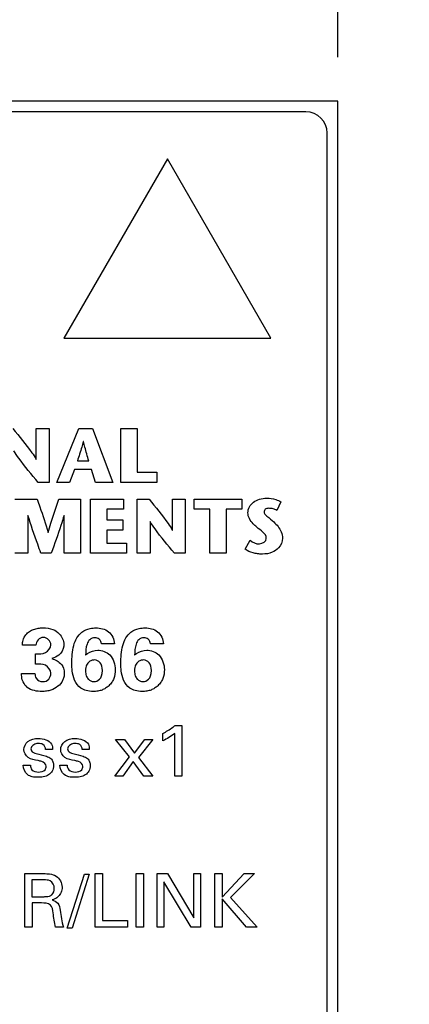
# Model space of a CAD drawing. Header units: inches. Extents: x 0 to 22, y 0 to 17.
# Tile 14 of 26: x 4.378 to 4.931, y 10.172 to 11.568. Entities that reach past the tile are written whole.
import ezdxf

# ---------------------------------------------------------------- set-up
doc = ezdxf.new("R2010")
doc.units = ezdxf.units.IN
doc.header["$LTSCALE"] = 1.21
doc.header["$MEASUREMENT"] = 0
doc.layers.get('0').update_dxf_attribs({"linetype": 'CONTINUOUS'})
doc.layers.add('DATUMCURVES', color=7, linetype='CONTINUOUS')
doc.layers.add('DIMENSIONS', color=7, linetype='CONTINUOUS')
doc.styles.get("Standard").update_dxf_attribs({"font": 'txt', "width": 0.8})
doc.dimstyles.new('DIMSTYLE_1', dxfattribs={"dimtxt": 0.125, "dimasz": 0.18, "dimexe": 0.18, "dimexo": 0.0625, "dimgap": 0.09, "dimtad": 0, "dimtih": 1, "dimtoh": 1, "dimlfac": 0.666667, "dimzin": 4, "dimdsep": 46, "dimtxsty": 'STANDARD', "dimblk": '_FILLED', "dimblk1": '_FILLED', "dimblk2": '_FILLED', "dimcen": 0.09, "dimadec": 0, "dimazin": 0, "dimtp": 0.01, "dimtm": 0.01, "dimtfac": 1, "dimtofl": 0, "dimtmove": 0, "dimatfit": 3, "dimldrblk": '_FILLED', "dimfxl": 1, "dimtolj": 1, "dimtzin": 4, "dimarcsym": 0})

# ---------------------------------------------------------------- blocks, each defined once
blk = doc.blocks.new('*D5')
at = {"layer": 'DIMENSIONS', "color": 2, "linetype": 'CONTINUOUS'}
blk.add_line((4.8294, 11.5145), (4.8294, 12.3992), dxfattribs=at)
at = {"layer": 'DIMENSIONS', "color": 2, "linetype": 'CONTINUOUS', "insert": (4.7669, 12.4617), "char_height": 0.125, "width": 1.025, "attachment_point": 1, "rotation": 90, "line_spacing_factor": 0.9}
blk.add_mtext('.49{\\Ftxt.shx;\\W1.000000;\\H0.125000; }[12.5]', dxfattribs=at)
blk = doc.blocks.new('_FILLED')
at = {"color": 0, "linetype": 'BYBLOCK'}
blk.add_solid([(0, 0), (-1, 0.1736), (-1, -0.1736)], dxfattribs=at)
blk = doc.blocks.new('*D8')
at = {"layer": 'DIMENSIONS', "color": 2, "linetype": 'CONTINUOUS'}
for p, q in [((4.3652, 9.0754), (4.3652, 12.3992)), ((4.2286, 8.9109), (4.3652, 9.0754)), ((4.2286, 7.8359), (4.2286, 8.9109))]:
    blk.add_line(p, q, dxfattribs=at)
at = {"layer": 'DIMENSIONS', "color": 2, "linetype": 'CONTINUOUS', "insert": (4.3027, 12.4617), "char_height": 0.125, "width": 0.925, "attachment_point": 1, "rotation": 90, "line_spacing_factor": 0.9}
blk.add_mtext('.09{\\Ftxt.shx;\\W1.000000;\\H0.125000; }[2.4]', dxfattribs=at)

msp = doc.modelspace()

# ---------------------------------------------------------------- linework, layer by layer
at = {"color": 7, "linetype": 'CONTINUOUS'}
for p, q in [((4.8294, 11.452), (3.6474, 11.452)), ((4.8294, 3.7451), (4.8294, 11.452)), ((4.7844, 11.437), (4.2901, 11.437)), ((4.8144, 5.302), (4.8144, 11.407))]:
    msp.add_line(p, q, dxfattribs=at)
msp.add_arc((4.7844, 11.407), 0.03, 0, 90, dxfattribs=at)
at = {"layer": 'DATUMCURVES', "color": 40, "linetype": 'CONTINUOUS'}
for p, q in [((4.5879, 11.3702), (4.4412, 11.116)), ((4.7347, 11.116), (4.5879, 11.3702)), ((4.4412, 11.116), (4.7347, 11.116)), ((4.402, 10.9444), (4.402, 10.9883)), ((4.402, 10.9883), (4.4201, 10.9883)), ((4.4201, 10.9883), (4.4201, 10.9117)), ((4.431, 10.9117), (4.4622, 10.9883)), ((4.4622, 10.9883), (4.4815, 10.9883)), ((4.4815, 10.9883), (4.5106, 10.9117)), ((4.5218, 10.9117), (4.5218, 10.9883)), ((4.5218, 10.9883), (4.545, 10.9883)), ((4.545, 10.9883), (4.545, 10.926)), ((4.4689, 10.9695), (4.4687, 10.9695)), ((4.4017, 10.9444), (4.402, 10.9444)), ((4.4603, 10.9421), (4.4764, 10.9421)), ((4.4564, 10.93), (4.4491, 10.9117)), ((4.4801, 10.93), (4.4564, 10.93)), ((4.4861, 10.9117), (4.4801, 10.93)), ((4.545, 10.926), (4.573, 10.926)), ((4.573, 10.926), (4.573, 10.9117)), ((4.4201, 10.9117), (4.4047, 10.9117)), ((4.4491, 10.9117), (4.431, 10.9117)), ((4.5106, 10.9117), (4.4861, 10.9117)), ((4.573, 10.9117), (4.5218, 10.9117)), ((4.3718, 10.888), (4.4031, 10.888)), ((4.434, 10.888), (4.4647, 10.888)), ((4.4647, 10.888), (4.4647, 10.8114)), ((4.479, 10.8114), (4.479, 10.888)), ((4.479, 10.888), (4.5255, 10.888)), ((4.5255, 10.888), (4.5255, 10.8737)), ((4.5452, 10.8114), (4.5452, 10.888)), ((4.5452, 10.888), (4.5619, 10.888)), ((4.5951, 10.8441), (4.5951, 10.888)), ((4.5951, 10.888), (4.6133, 10.888)), ((4.6133, 10.888), (4.6133, 10.8114)), ((4.6261, 10.8737), (4.6261, 10.888)), ((4.6261, 10.888), (4.6934, 10.888)), ((4.6934, 10.888), (4.6934, 10.8737)), ((4.5021, 10.8737), (4.5021, 10.8586)), ((4.5255, 10.8737), (4.5021, 10.8737)), ((4.6482, 10.8737), (4.6261, 10.8737)), ((4.6482, 10.8114), (4.6482, 10.8737)), ((4.6713, 10.8737), (4.6713, 10.8114)), ((4.6934, 10.8737), (4.6713, 10.8737)), ((4.7489, 10.8842), (4.743, 10.8721)), ((4.39, 10.865), (4.39, 10.8114)), ((4.3902, 10.865), (4.39, 10.865)), ((4.4416, 10.865), (4.4414, 10.865)), ((4.4416, 10.8114), (4.4416, 10.865)), ((4.5021, 10.8586), (4.5249, 10.8586)), ((4.5249, 10.8586), (4.5249, 10.8442)), ((4.5021, 10.8442), (4.5021, 10.8258)), ((4.5249, 10.8442), (4.5021, 10.8442)), ((4.5633, 10.8563), (4.5633, 10.8114)), ((4.5635, 10.8563), (4.5633, 10.8563)), ((4.5949, 10.8441), (4.5951, 10.8441)), ((4.4187, 10.8409), (4.4189, 10.8409)), ((4.5021, 10.8258), (4.5301, 10.8258)), ((4.5301, 10.8258), (4.5301, 10.8114)), ((4.6984, 10.8171), (4.7054, 10.8298)), ((4.39, 10.8114), (4.3718, 10.8114)), ((4.4232, 10.8114), (4.4086, 10.8114)), ((4.4647, 10.8114), (4.4416, 10.8114)), ((4.5301, 10.8114), (4.479, 10.8114)), ((4.5633, 10.8114), (4.5452, 10.8114)), ((4.6133, 10.8114), (4.5979, 10.8114)), ((4.6713, 10.8114), (4.6482, 10.8114)), ((4.4014, 10.6811), (4.3823, 10.6811)), ((4.5127, 10.6828), (4.4943, 10.6828)), ((4.5822, 10.6828), (4.5638, 10.6828)), ((4.4011, 10.654), (4.4011, 10.6686)), ((4.3811, 10.6409), (4.4001, 10.6409)), ((4.599, 10.5673), (4.6083, 10.5673)), ((4.6083, 10.5673), (4.6083, 10.4952)), ((4.5815, 10.5455), (4.5815, 10.5559)), ((4.5983, 10.4952), (4.5983, 10.5559)), ((4.5341, 10.5226), (4.5145, 10.5475)), ((4.5145, 10.5475), (4.5273, 10.5475)), ((4.5273, 10.5475), (4.5413, 10.5278)), ((4.5413, 10.5278), (4.5559, 10.5475)), ((4.5675, 10.5475), (4.547, 10.522)), ((4.5559, 10.5475), (4.5675, 10.5475)), ((4.4251, 10.533), (4.4151, 10.533)), ((4.4772, 10.533), (4.4672, 10.533)), ((4.3834, 10.5107), (4.3938, 10.5107)), ((4.4355, 10.5107), (4.4459, 10.5107)), ((4.5133, 10.4952), (4.5341, 10.5226)), ((4.5396, 10.5161), (4.5248, 10.4952)), ((4.5545, 10.4952), (4.5396, 10.5161)), ((4.547, 10.522), (4.5675, 10.4952)), ((4.5248, 10.4952), (4.5133, 10.4952)), ((4.5675, 10.4952), (4.5545, 10.4952)), ((4.6083, 10.4952), (4.5983, 10.4952)), ((4.3857, 10.2814), (4.3857, 10.3572)), ((4.3857, 10.3572), (4.4128, 10.3572)), ((4.4458, 10.2797), (4.4704, 10.3562)), ((4.4772, 10.3562), (4.4528, 10.2797)), ((4.4704, 10.3562), (4.4772, 10.3562)), ((4.4857, 10.2814), (4.4857, 10.3572)), ((4.4857, 10.3572), (4.4961, 10.3572)), ((4.4961, 10.3572), (4.4961, 10.2908)), ((4.5436, 10.2814), (4.5436, 10.3572)), ((4.5436, 10.3572), (4.5541, 10.3572)), ((4.5541, 10.3572), (4.5541, 10.2814)), ((4.5735, 10.2814), (4.5735, 10.3572)), ((4.5735, 10.3572), (4.5881, 10.3572)), ((4.5881, 10.3572), (4.6253, 10.2945)), ((4.6253, 10.2945), (4.6253, 10.3572)), ((4.6253, 10.3572), (4.635, 10.3572)), ((4.635, 10.3572), (4.635, 10.2814)), ((4.655, 10.2814), (4.655, 10.3572)), ((4.655, 10.3572), (4.6654, 10.3572)), ((4.6654, 10.324), (4.6969, 10.3572)), ((4.6654, 10.3572), (4.6654, 10.324)), ((4.7113, 10.3572), (4.6774, 10.3233)), ((4.6969, 10.3572), (4.7113, 10.3572)), ((4.3959, 10.3483), (4.3959, 10.3245)), ((4.4125, 10.3483), (4.3959, 10.3483)), ((4.583, 10.3457), (4.583, 10.2814)), ((4.6215, 10.2814), (4.583, 10.3457)), ((4.3959, 10.3245), (4.4125, 10.3245)), ((4.3962, 10.3156), (4.3962, 10.2814)), ((4.4094, 10.3156), (4.3962, 10.3156)), ((4.6654, 10.3216), (4.6654, 10.2814)), ((4.7003, 10.2814), (4.6654, 10.3216)), ((4.6774, 10.3233), (4.715, 10.2814)), ((4.4961, 10.2908), (4.5314, 10.2908)), ((4.5314, 10.2908), (4.5314, 10.2814)), ((4.3962, 10.2814), (4.3857, 10.2814)), ((4.4406, 10.2814), (4.4294, 10.2814)), ((4.4528, 10.2797), (4.4458, 10.2797)), ((4.5314, 10.2814), (4.4857, 10.2814)), ((4.5541, 10.2814), (4.5436, 10.2814)), ((4.583, 10.2814), (4.5735, 10.2814)), ((4.635, 10.2814), (4.6215, 10.2814)), ((4.6654, 10.2814), (4.655, 10.2814)), ((4.715, 10.2814), (4.7003, 10.2814))]:
    msp.add_line(p, q, dxfattribs=at)
for points, knots in [([(4.3688, 10.9883), (4.378, 10.9769), (4.3897, 10.9629), (4.4, 10.9477), (4.4017, 10.9444)], [0, 0, 0, 0, 0.798938, 1, 1, 1, 1]), ([(4.4047, 10.9117), (4.3953, 10.923), (4.3831, 10.9373), (4.3724, 10.9529), (4.3704, 10.9565)], [0, 0, 0, 0, 0.77969, 1, 1, 1, 1]), ([(4.4687, 10.9695), (4.4681, 10.9669), (4.4654, 10.9577), (4.4624, 10.9487), (4.4603, 10.9421)], [0, 0, 0, 0, 0.276532, 1, 1, 1, 1]), ([(4.4764, 10.9421), (4.4746, 10.9487), (4.4719, 10.9578), (4.4696, 10.9669), (4.4689, 10.9695)], [0, 0, 0, 0, 0.722743, 1, 1, 1, 1]), ([(4.4031, 10.888), (4.4044, 10.8843), (4.41, 10.8687), (4.4152, 10.853), (4.4187, 10.8409)], [0, 0, 0, 0, 0.235586, 1, 1, 1, 1]), ([(4.4189, 10.8409), (4.4201, 10.8452), (4.4247, 10.861), (4.4301, 10.8766), (4.434, 10.888)], [0, 0, 0, 0, 0.270793, 1, 1, 1, 1]), ([(4.5619, 10.888), (4.5711, 10.8767), (4.5829, 10.8626), (4.5932, 10.8474), (4.5949, 10.8441)], [0, 0, 0, 0, 0.799109, 1, 1, 1, 1]), ([(4.7021, 10.8687), (4.7021, 10.8744), (4.7074, 10.8833), (4.7187, 10.8883), (4.7297, 10.8899), (4.7401, 10.8882), (4.7466, 10.8856), (4.7489, 10.8842)], [0, 0, 0, 0, 0.293139, 0.458211, 0.638263, 0.861316, 1, 1, 1, 1]), ([(4.743, 10.8721), (4.7414, 10.8731), (4.7376, 10.8745), (4.7321, 10.8752), (4.7266, 10.8746), (4.7237, 10.8689), (4.7308, 10.8622), (4.7357, 10.8585), (4.7388, 10.8556)], [0, 0, 0, 0, 0.136268, 0.285709, 0.413524, 0.503738, 0.688406, 1, 1, 1, 1]), ([(4.4086, 10.8114), (4.4071, 10.8156), (4.4005, 10.8333), (4.3943, 10.8512), (4.3902, 10.865)], [0, 0, 0, 0, 0.237334, 1, 1, 1, 1]), ([(4.4414, 10.865), (4.4399, 10.8602), (4.4344, 10.8422), (4.4279, 10.8244), (4.4232, 10.8114)], [0, 0, 0, 0, 0.267474, 1, 1, 1, 1]), ([(4.7148, 10.8483), (4.7129, 10.8499), (4.7067, 10.8549), (4.7021, 10.863), (4.7021, 10.8687)], [0, 0, 0, 0, 0.294919, 1, 1, 1, 1]), ([(4.5979, 10.8114), (4.5885, 10.8228), (4.5762, 10.8371), (4.5656, 10.8527), (4.5635, 10.8563)], [0, 0, 0, 0, 0.779523, 1, 1, 1, 1]), ([(4.7388, 10.8556), (4.7409, 10.8536), (4.7473, 10.8475), (4.7511, 10.8386), (4.7511, 10.8327)], [0, 0, 0, 0, 0.330971, 1, 1, 1, 1]), ([(4.7511, 10.8327), (4.7511, 10.8277), (4.7472, 10.819), (4.7359, 10.8113), (4.7251, 10.8098), (4.7159, 10.8104), (4.7075, 10.8119), (4.7016, 10.8146), (4.6984, 10.8171)], [0, 0, 0, 0, 0.228083, 0.391341, 0.610977, 0.713458, 0.81341, 1, 1, 1, 1]), ([(4.7054, 10.8298), (4.7092, 10.8269), (4.7172, 10.8212), (4.7282, 10.8283), (4.7282, 10.8324)], [0, 0, 0, 0, 0.532034, 1, 1, 1, 1]), ([(4.3823, 10.6811), (4.3825, 10.6834), (4.383, 10.6887), (4.3865, 10.6956), (4.3921, 10.7006), (4.3982, 10.7036), (4.4048, 10.7052), (4.414, 10.7058), (4.4249, 10.7044), (4.4369, 10.6968), (4.4414, 10.6868), (4.4409, 10.6804), (4.4409, 10.6798)], [0, 0, 0, 0, 0.07983, 0.182989, 0.259863, 0.336407, 0.414747, 0.494745, 0.658897, 0.784273, 0.977574, 1, 1, 1, 1]), ([(4.4525, 10.655), (4.4525, 10.6635), (4.4532, 10.6761), (4.4587, 10.6913), (4.4666, 10.7005), (4.4768, 10.7048), (4.4839, 10.7055), (4.4867, 10.7055)], [0, 0, 0, 0, 0.369193, 0.536023, 0.693207, 0.877197, 1, 1, 1, 1]), ([(4.4867, 10.7055), (4.4929, 10.7055), (4.5066, 10.7026), (4.5126, 10.6892), (4.5127, 10.6828)], [0, 0, 0, 0, 0.49155, 1, 1, 1, 1]), ([(4.522, 10.655), (4.522, 10.6635), (4.5227, 10.6761), (4.5282, 10.6913), (4.5361, 10.7005), (4.5463, 10.7048), (4.5534, 10.7055), (4.5562, 10.7055)], [0, 0, 0, 0, 0.369183, 0.536008, 0.693188, 0.877197, 1, 1, 1, 1]), ([(4.5562, 10.7055), (4.5624, 10.7055), (4.5761, 10.7026), (4.5821, 10.6892), (4.5822, 10.6828)], [0, 0, 0, 0, 0.49155, 1, 1, 1, 1]), ([(4.4227, 10.6816), (4.4227, 10.6866), (4.4118, 10.6976), (4.4014, 10.6862), (4.4014, 10.6811)], [0, 0, 0, 0, 0.495597, 1, 1, 1, 1]), ([(4.4943, 10.6828), (4.4941, 10.6852), (4.4922, 10.6902), (4.4847, 10.6921), (4.4772, 10.6896), (4.4723, 10.6799), (4.4722, 10.6721), (4.472, 10.6669)], [0, 0, 0, 0, 0.163311, 0.308316, 0.481385, 0.647213, 1, 1, 1, 1]), ([(4.5638, 10.6828), (4.5636, 10.6852), (4.5617, 10.6902), (4.5542, 10.6921), (4.5467, 10.6896), (4.5418, 10.6799), (4.5417, 10.6721), (4.5415, 10.6669)], [0, 0, 0, 0, 0.163304, 0.30829, 0.48138, 0.647209, 1, 1, 1, 1]), ([(4.4011, 10.6686), (4.4059, 10.6688), (4.4156, 10.6679), (4.4227, 10.6772), (4.4227, 10.6816)], [0, 0, 0, 0, 0.514715, 1, 1, 1, 1]), ([(4.4409, 10.6798), (4.4403, 10.6748), (4.4359, 10.6663), (4.4278, 10.663), (4.4242, 10.662)], [0, 0, 0, 0, 0.570339, 1, 1, 1, 1]), ([(4.472, 10.6669), (4.4729, 10.6677), (4.4775, 10.6718), (4.4841, 10.6739), (4.4891, 10.6739)], [0, 0, 0, 0, 0.189954, 1, 1, 1, 1]), ([(4.4891, 10.6739), (4.4952, 10.6739), (4.5096, 10.6686), (4.5141, 10.6537), (4.5141, 10.6463)], [0, 0, 0, 0, 0.449774, 1, 1, 1, 1]), ([(4.5415, 10.6669), (4.5424, 10.6677), (4.547, 10.6718), (4.5536, 10.6739), (4.5586, 10.6739)], [0, 0, 0, 0, 0.18996, 1, 1, 1, 1]), ([(4.5586, 10.6739), (4.5647, 10.6739), (4.5791, 10.6686), (4.5836, 10.6537), (4.5836, 10.6463)], [0, 0, 0, 0, 0.449912, 1, 1, 1, 1]), ([(4.4346, 10.6566), (4.4372, 10.6545), (4.4409, 10.6495), (4.442, 10.6417), (4.4413, 10.6357), (4.4389, 10.629), (4.433, 10.6219), (4.4244, 10.6175), (4.4166, 10.6156), (4.4087, 10.615), (4.3992, 10.6161), (4.3917, 10.6189), (4.3886, 10.6216), (4.3884, 10.6218)], [0, 0, 0, 0, 0.117168, 0.204898, 0.267449, 0.328152, 0.450473, 0.582935, 0.655035, 0.731598, 0.857317, 0.988414, 1, 1, 1, 1]), ([(4.4226, 10.6412), (4.4226, 10.6456), (4.4158, 10.6553), (4.4059, 10.654), (4.4011, 10.654)], [0, 0, 0, 0, 0.485219, 1, 1, 1, 1]), ([(4.4242, 10.662), (4.4268, 10.6612), (4.4305, 10.6598), (4.4337, 10.6574), (4.4346, 10.6566)], [0, 0, 0, 0, 0.69155, 1, 1, 1, 1]), ([(4.5141, 10.6463), (4.5141, 10.642), (4.5133, 10.6355), (4.5092, 10.6281), (4.5051, 10.6236), (4.5005, 10.6198), (4.4952, 10.6172), (4.4892, 10.6157), (4.4816, 10.6152), (4.4732, 10.6161), (4.463, 10.6205), (4.4554, 10.6308), (4.4527, 10.6435), (4.4525, 10.6515), (4.4525, 10.655)], [0, 0, 0, 0, 0.121135, 0.177673, 0.237825, 0.291976, 0.345578, 0.40242, 0.466331, 0.560692, 0.638179, 0.773, 0.900448, 1, 1, 1, 1]), ([(4.4845, 10.66), (4.4837, 10.66), (4.4814, 10.6598), (4.4769, 10.6578), (4.4737, 10.654), (4.4722, 10.6494), (4.4718, 10.645), (4.4721, 10.6408), (4.4731, 10.6366), (4.4753, 10.6327), (4.4792, 10.63), (4.4822, 10.6294), (4.4838, 10.6294)], [0, 0, 0, 0, 0.139175, 0.278351, 0.417526, 0.487114, 0.556702, 0.612114, 0.667526, 0.778351, 0.889175, 1, 1, 1, 1]), ([(4.5836, 10.6463), (4.5836, 10.642), (4.5828, 10.6355), (4.5787, 10.6281), (4.5746, 10.6236), (4.57, 10.6198), (4.5647, 10.6172), (4.5587, 10.6157), (4.5511, 10.6152), (4.5427, 10.6161), (4.5325, 10.6205), (4.5249, 10.6308), (4.5222, 10.6435), (4.522, 10.6515), (4.522, 10.655)], [0, 0, 0, 0, 0.121133, 0.177673, 0.23783, 0.291958, 0.345519, 0.40235, 0.466343, 0.560701, 0.638187, 0.773005, 0.90045, 1, 1, 1, 1]), ([(4.554, 10.66), (4.5532, 10.66), (4.5509, 10.6598), (4.5464, 10.6578), (4.5432, 10.654), (4.5417, 10.6494), (4.5413, 10.645), (4.5416, 10.6408), (4.5426, 10.6366), (4.5448, 10.6327), (4.5487, 10.63), (4.5517, 10.6294), (4.5533, 10.6294)], [0, 0, 0, 0, 0.139175, 0.278351, 0.417526, 0.487114, 0.556702, 0.612114, 0.667526, 0.778351, 0.889175, 1, 1, 1, 1]), ([(4.3884, 10.6218), (4.3854, 10.6245), (4.3818, 10.631), (4.3811, 10.6379), (4.3811, 10.6409)], [0, 0, 0, 0, 0.574223, 1, 1, 1, 1]), ([(4.4001, 10.6409), (4.4002, 10.6385), (4.4012, 10.6323), (4.4078, 10.6293), (4.4114, 10.6293)], [0, 0, 0, 0, 0.400132, 1, 1, 1, 1]), ([(4.4114, 10.6293), (4.4143, 10.6293), (4.4208, 10.6317), (4.4226, 10.6382), (4.4226, 10.6412)], [0, 0, 0, 0, 0.498447, 1, 1, 1, 1]), ([(4.5815, 10.5559), (4.5863, 10.5585), (4.5923, 10.5621), (4.5979, 10.5664), (4.599, 10.5673)], [0, 0, 0, 0, 0.787655, 1, 1, 1, 1]), ([(4.3845, 10.5329), (4.3845, 10.5372), (4.3896, 10.547), (4.4036, 10.5494), (4.4156, 10.5479), (4.4223, 10.5437), (4.4238, 10.5406)], [0, 0, 0, 0, 0.259719, 0.570494, 0.790243, 1, 1, 1, 1]), ([(4.405, 10.5416), (4.4043, 10.5416), (4.3999, 10.5415), (4.3944, 10.5378), (4.3944, 10.534)], [0, 0, 0, 0, 0.169871, 1, 1, 1, 1]), ([(4.4151, 10.533), (4.4152, 10.5357), (4.4126, 10.5413), (4.4072, 10.5416), (4.405, 10.5416)], [0, 0, 0, 0, 0.549511, 1, 1, 1, 1]), ([(4.4366, 10.5329), (4.4366, 10.5372), (4.4417, 10.547), (4.4557, 10.5494), (4.4676, 10.5479), (4.4743, 10.5437), (4.4759, 10.5406)], [0, 0, 0, 0, 0.259719, 0.570494, 0.790243, 1, 1, 1, 1]), ([(4.4571, 10.5416), (4.4563, 10.5416), (4.452, 10.5415), (4.4465, 10.5378), (4.4465, 10.534)], [0, 0, 0, 0, 0.169871, 1, 1, 1, 1]), ([(4.4672, 10.533), (4.4673, 10.5357), (4.4647, 10.5413), (4.4593, 10.5416), (4.4571, 10.5416)], [0, 0, 0, 0, 0.549511, 1, 1, 1, 1]), ([(4.4046, 10.5173), (4.3998, 10.5184), (4.3901, 10.5193), (4.3845, 10.5287), (4.3845, 10.5329)], [0, 0, 0, 0, 0.543936, 1, 1, 1, 1]), ([(4.3944, 10.534), (4.3944, 10.533), (4.3953, 10.5293), (4.3993, 10.528), (4.4018, 10.5274)], [0, 0, 0, 0, 0.287222, 1, 1, 1, 1]), ([(4.4018, 10.5274), (4.4067, 10.5262), (4.4139, 10.5249), (4.4226, 10.521), (4.4259, 10.5158), (4.427, 10.5095), (4.4251, 10.5025), (4.4196, 10.4966), (4.4119, 10.4941), (4.4042, 10.4935), (4.3988, 10.4939), (4.3963, 10.4944)], [0, 0, 0, 0, 0.210748, 0.308209, 0.385538, 0.457379, 0.571451, 0.673329, 0.78434, 0.8973, 1, 1, 1, 1]), ([(4.4567, 10.5173), (4.4519, 10.5184), (4.4422, 10.5193), (4.4366, 10.5287), (4.4366, 10.5329)], [0, 0, 0, 0, 0.543936, 1, 1, 1, 1]), ([(4.4465, 10.534), (4.4465, 10.533), (4.4474, 10.5293), (4.4514, 10.528), (4.4539, 10.5274)], [0, 0, 0, 0, 0.287222, 1, 1, 1, 1]), ([(4.4539, 10.5274), (4.4588, 10.5262), (4.466, 10.5249), (4.4746, 10.521), (4.478, 10.5158), (4.479, 10.5095), (4.4772, 10.5025), (4.4717, 10.4966), (4.464, 10.4941), (4.4563, 10.4935), (4.4509, 10.4939), (4.4484, 10.4944)], [0, 0, 0, 0, 0.210748, 0.308209, 0.385538, 0.457379, 0.571451, 0.673329, 0.78434, 0.8973, 1, 1, 1, 1]), ([(4.3963, 10.4944), (4.3939, 10.495), (4.387, 10.4978), (4.3834, 10.5058), (4.3834, 10.5107)], [0, 0, 0, 0, 0.335415, 1, 1, 1, 1]), ([(4.3938, 10.5107), (4.3937, 10.5085), (4.3955, 10.5025), (4.4019, 10.5012), (4.4052, 10.5012)], [0, 0, 0, 0, 0.399875, 1, 1, 1, 1]), ([(4.4161, 10.5094), (4.4161, 10.5125), (4.4108, 10.5163), (4.4063, 10.5169), (4.4046, 10.5173)], [0, 0, 0, 0, 0.63605, 1, 1, 1, 1]), ([(4.4052, 10.5012), (4.4085, 10.5012), (4.4144, 10.5024), (4.4161, 10.5077), (4.4161, 10.5094)], [0, 0, 0, 0, 0.653755, 1, 1, 1, 1]), ([(4.4484, 10.4944), (4.446, 10.495), (4.4391, 10.4978), (4.4355, 10.5058), (4.4355, 10.5107)], [0, 0, 0, 0, 0.335415, 1, 1, 1, 1]), ([(4.4459, 10.5107), (4.4458, 10.5085), (4.4476, 10.5025), (4.454, 10.5012), (4.4573, 10.5012)], [0, 0, 0, 0, 0.399875, 1, 1, 1, 1]), ([(4.4682, 10.5094), (4.4682, 10.5125), (4.4629, 10.5163), (4.4584, 10.5169), (4.4567, 10.5173)], [0, 0, 0, 0, 0.63605, 1, 1, 1, 1]), ([(4.4573, 10.5012), (4.4606, 10.5012), (4.4665, 10.5024), (4.4682, 10.5077), (4.4682, 10.5094)], [0, 0, 0, 0, 0.653755, 1, 1, 1, 1]), ([(4.4128, 10.3572), (4.4155, 10.3572), (4.4215, 10.357), (4.4333, 10.3539), (4.4399, 10.3414), (4.4377, 10.3307), (4.4338, 10.3248), (4.429, 10.3213), (4.4258, 10.3202), (4.4244, 10.3198)], [0, 0, 0, 0, 0.133487, 0.29634, 0.586352, 0.711858, 0.83011, 0.927876, 1, 1, 1, 1]), ([(4.4276, 10.3361), (4.4276, 10.3402), (4.4234, 10.3483), (4.4156, 10.3483), (4.4125, 10.3483)], [0, 0, 0, 0, 0.570581, 1, 1, 1, 1]), ([(4.4225, 10.3262), (4.423, 10.3265), (4.4261, 10.3287), (4.4276, 10.3329), (4.4276, 10.3361)], [0, 0, 0, 0, 0.153657, 1, 1, 1, 1]), ([(4.4259, 10.3015), (4.4255, 10.3054), (4.4238, 10.3153), (4.4137, 10.3156), (4.4094, 10.3156)], [0, 0, 0, 0, 0.479574, 1, 1, 1, 1]), ([(4.4125, 10.3245), (4.4131, 10.3245), (4.4164, 10.3246), (4.42, 10.3248), (4.4225, 10.3262)], [0, 0, 0, 0, 0.161686, 1, 1, 1, 1]), ([(4.4244, 10.3198), (4.4273, 10.319), (4.4341, 10.3161), (4.4355, 10.3088), (4.4359, 10.3052)], [0, 0, 0, 0, 0.463499, 1, 1, 1, 1])]:
    msp.add_open_spline(points, degree=3, knots=knots, dxfattribs=at)
for points in [[(4.7282, 10.8324), (4.7282, 10.8394), (4.72, 10.8437), (4.7148, 10.8483)], [(4.4957, 10.645), (4.4957, 10.6546), (4.4908, 10.66), (4.4845, 10.66)], [(4.5652, 10.645), (4.5652, 10.6546), (4.5603, 10.66), (4.554, 10.66)], [(4.4838, 10.6294), (4.4865, 10.6294), (4.4924, 10.6313), (4.4957, 10.6391), (4.4957, 10.645)], [(4.5533, 10.6294), (4.556, 10.6294), (4.5619, 10.6313), (4.5652, 10.6391), (4.5652, 10.645)], [(4.5983, 10.5559), (4.5932, 10.5517), (4.5874, 10.5483), (4.5815, 10.5455)], [(4.4238, 10.5406), (4.4249, 10.5383), (4.4251, 10.5356), (4.4251, 10.533)], [(4.4759, 10.5406), (4.477, 10.5383), (4.4772, 10.5356), (4.4772, 10.533)], [(4.4294, 10.2814), (4.4273, 10.2879), (4.4268, 10.2947), (4.4259, 10.3015)], [(4.4359, 10.3052), (4.4369, 10.2972), (4.438, 10.2891), (4.4406, 10.2814)]]:
    msp.add_open_spline(points, degree=3, dxfattribs=at)

# ---------------------------------------------------------------- dimensions: what is measured, and where the dimension line sits
at = {"layer": 'DIMENSIONS', "color": 2, "linetype": 'CONTINUOUS'}
for feature_location, offset, dtype, origin, picture, middle in [((4.8294, 11.5145), (0, 0.8847), 1, (4.0884, 11.269), '*D5', (4.8294, 12.9742)), ((4.2286, 7.8359), (0.1365, 4.5633), 0, (4.0884, 7.7734), '*D8', (4.3652, 12.9242))]:
    dim = msp.add_ordinate_dim(feature_location=feature_location, offset=offset, dtype=dtype, origin=origin, dimstyle='DIMSTYLE_1', dxfattribs=at)
    dim.commit()
    dim.dimension.update_dxf_attribs({"geometry": picture, "text_midpoint": middle})

doc.saveas('drawing.dxf')
